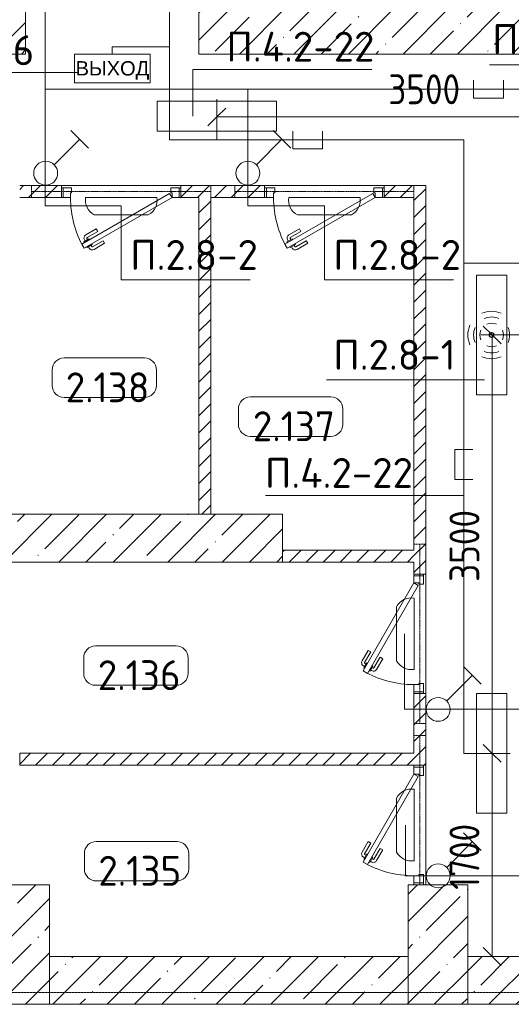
# Model space of a CAD drawing. Header units: millimetres. Extents: x -32229 to 288056, y -13689 to 125138.
# Tile 192 of 193: x 99755 to 103870, y -5350 to 2887. Entities that reach past the tile are written whole.
import ezdxf

# ---------------------------------------------------------------- set-up
doc = ezdxf.new("R2010")
doc.units = ezdxf.units.MM
doc.linetypes.add('3_ Штрих_ 1 х 1 мм', pattern=[2, 1, -1])
doc.linetypes.add('ADSK_Линия сетки', pattern=[25, 20, -2.5, 0, -2.5])
for name, color, linetype, lineweight in [('A-ANNO-DIMS', 7, 'Continuous', 9), ('A-ANNO-DIMS-200', 7, 'Continuous', 9), ('A-ANNO-NOTE', 7, 'Continuous', 18), ('A-AREA-IDEN', 7, 'Continuous', 9), ('A-DETL-THIN', 7, 'Continuous', 9), ('A-DOOR', 7, 'Continuous', 18), ('A-DOOR-FRAM', 7, 'Continuous', 9), ('A-FLOR', 7, 'Continuous', 18), ('A-WALL', 7, 'Continuous', 18), ('A-WALL-PATT', 7, 'Continuous', 40), ('G-ANNO-TEXT', 7, 'Continuous', 9), ('I-WALL', 7, 'Continuous', 18), ('S-BEAM', 7, 'Continuous', 18), ('S-COLS', 7, 'Continuous', 18), ('S-GRID', 7, 'Continuous', 9)]:
    doc.layers.add(name, color=color, linetype=linetype, lineweight=lineweight)
doc.layers.add('A-DETL', color=7, linetype='Continuous', lineweight=9, true_color=0x00a600)
doc.styles.add('Arial', font='arial.ttf', dxfattribs={"height": 120})
doc.styles.add('GOST Common_3', font='GOST_Common.ttf', dxfattribs={"width": 0.9, "height": 250})
doc.styles.add('GOST Common_4', font='GOST_Common.ttf', dxfattribs={"height": 250})
doc.styles.add('ISOCPEUR', font='isocpeur.ttf', dxfattribs={"height": 250})
doc.dimstyles.new('ГОСТ_2_5_мм2_1', dxfattribs={"dimscale": 304.8, "dimtxt": 251.428749, "dimasz": 0.492126, "dimexe": 0.492126, "dimexo": 0.656168, "dimgap": 0.098425, "dimtad": 1, "dimdec": 0, "dimdsep": 46, "dimtxsty": 'GOST Common_3', "dimblk1": 'OBLIQUE', "dimblk2": 'OBLIQUE', "dimsah": 1, "dimcen": 0.09, "dimazin": 2, "dimtfac": 1, "dimtdec": 4, "dimtix": 1, "dimtmove": 0, "dimatfit": 3, "dimfxl": 1, "dimtvp": 1, "dimtolj": 1, "dimtzin": 0, "dimarcsym": 2})
pattern_1 = [(45, (0, 0), (-70.71068, 70.71068), [])]
pattern_2 = [(45, (0, 0), (-228.0985, 228.0985), []), (45, (228.1, 0), (-228.0985, 228.0985), [403.225, -80.645, 6.706, -73.939])]

# ---------------------------------------------------------------- blocks, each defined once
blk = doc.blocks.new('АР_Дверь однопольная - 1000х2100h_850__Кладовая-4737870--02 ЭО')
at = {"layer": 'A-DOOR', "color": 253, "lineweight": 13, "true_color": 0xaaaaaa}
for p, q in [((-425, -50), (-405, -15.4)), ((311.1, -475), (-425, -50)), ((-405, -15.4), (331.1, -440.4)), ((331.1, -440.4), (311.1, -475))]:
    blk.add_line(p, q, dxfattribs=at)
at = {"layer": 'A-DOOR', "color": 253, "lineweight": 5, "true_color": 0xaaaaaa}
for p, q in [((196.4, -333.7), (208.9, -312.1)), ((208.9, -312.1), (297.7, -363.3)), ((151.4, -411.7), (138.9, -433.3)), ((151.4, -411.7), (240.2, -462.9)), ((196.4, -333.7), (285.2, -385)), ((270.2, -395.9), (266.2, -402.9)), ((313.5, -420.9), (270.2, -395.9)), ((281, -402.2), (287, -391.8)), ((302.6, -414.7), (308.7, -404.3)), ((138.9, -433.3), (227.7, -484.6)), ((242.2, -444.4), (246.2, -437.5)), ((285.5, -469.4), (242.2, -444.4)), ((253, -450.7), (247, -461.1)), ((274.6, -463.2), (268.6, -473.6)), ((289.5, -462.5), (285.5, -469.4)), ((309.5, -427.9), (313.5, -420.9))]:
    blk.add_line(p, q, dxfattribs=at)
for centre, radius, start, end in [((-425, -50), 850, 330, 0), ((282.7, -389.3), 4.99, 330, 60), ((282.7, -389.3), 30, 330, 60), ((242.7, -458.6), 30, 240, 330), ((242.7, -458.6), 4.99, 240, 330)]:
    blk.add_arc(centre, radius, start, end, dxfattribs=at)
at = {"layer": 'A-DOOR-FRAM', "color": 253, "lineweight": 13, "true_color": 0xaaaaaa}
for p, q in [((-485, 30), (-500, 30)), ((-485, -50), (-485, 30)), ((-485, 30), (-415, 30)), ((-415, 30), (-415, -10)), ((415, 30), (485, 30)), ((415, -10), (415, 30)), ((485, 30), (485, -50)), ((485, 30), (500, 30)), ((-485, -50), (-500, -50)), ((-425, -50), (-485, -50)), ((-425, -10), (-425, -50)), ((-415, -10), (-425, -10)), ((425, -10), (415, -10)), ((425, -50), (425, -10)), ((485, -50), (425, -50)), ((485, -50), (500, -50))]:
    blk.add_line(p, q, dxfattribs=at)
blk = doc.blocks.new('АР_Дверь однопольная - 1000х2100h_850__Кладовая-4627048--02 ЭО')
at = {"layer": 'A-DOOR', "color": 253, "lineweight": 13, "true_color": 0xaaaaaa}
for p, q in [((311.1, 475), (-425, 50)), ((-405, 15.4), (331.1, 440.4)), ((331.1, 440.4), (311.1, 475)), ((-425, 50), (-405, 15.4))]:
    blk.add_line(p, q, dxfattribs=at)
at = {"layer": 'A-DOOR', "color": 253, "lineweight": 5, "true_color": 0xaaaaaa}
for p, q in [((138.9, 433.3), (227.7, 484.6)), ((151.4, 411.7), (138.9, 433.3)), ((151.4, 411.7), (240.2, 462.9)), ((285.5, 469.4), (242.2, 444.4)), ((242.2, 444.4), (246.2, 437.5)), ((253, 450.7), (247, 461.1)), ((274.6, 463.2), (268.6, 473.6)), ((313.5, 420.9), (270.2, 395.9)), ((289.5, 462.5), (285.5, 469.4)), ((302.6, 414.7), (308.7, 404.3)), ((309.5, 427.9), (313.5, 420.9)), ((196.4, 333.7), (285.2, 385)), ((196.4, 333.7), (208.9, 312.1)), ((208.9, 312.1), (297.7, 363.3)), ((270.2, 395.9), (266.2, 402.9)), ((281, 402.2), (287, 391.8))]:
    blk.add_line(p, q, dxfattribs=at)
for centre, radius, start, end in [((242.7, 458.6), 30, 30, 120), ((242.7, 458.6), 4.99, 30, 120), ((-425, 50), 850, 360, 30), ((282.7, 389.3), 4.99, 300, 30), ((282.7, 389.3), 30, 300, 30)]:
    blk.add_arc(centre, radius, start, end, dxfattribs=at)
at = {"layer": 'A-DOOR-FRAM', "color": 253, "lineweight": 13, "true_color": 0xaaaaaa}
for p, q in [((-485, 50), (-500, 50)), ((-425, 50), (-485, 50)), ((-485, 50), (-485, -30)), ((-425, 10), (-425, 50)), ((-415, 10), (-425, 10)), ((-415, -30), (-415, 10)), ((425, 10), (415, 10)), ((415, 10), (415, -30)), ((485, 50), (425, 50)), ((425, 50), (425, 10)), ((485, -30), (485, 50)), ((485, 50), (500, 50)), ((-485, -30), (-500, -30)), ((-485, -30), (-415, -30)), ((415, -30), (485, -30)), ((485, -30), (500, -30))]:
    blk.add_line(p, q, dxfattribs=at)
blk = doc.blocks.new('АР_Дверь однопольная - 1000х2100h_850__Кладовая-4711580--02 ЭО')
at = {"layer": 'A-DOOR', "color": 253, "lineweight": 13, "true_color": 0xaaaaaa}
for p, q in [((-311.1, 475), (-331.1, 440.4)), ((-331.1, 440.4), (405, 15.4)), ((425, 50), (-311.1, 475)), ((405, 15.4), (425, 50))]:
    blk.add_line(p, q, dxfattribs=at)
at = {"layer": 'A-DOOR', "color": 253, "lineweight": 5, "true_color": 0xaaaaaa}
for p, q in [((-309.5, 427.9), (-313.5, 420.9)), ((-313.5, 420.9), (-270.2, 395.9)), ((-302.6, 414.7), (-308.7, 404.3)), ((-289.5, 462.5), (-285.5, 469.4)), ((-285.5, 469.4), (-242.2, 444.4)), ((-274.6, 463.2), (-268.6, 473.6)), ((-253, 450.7), (-247, 461.1)), ((-242.2, 444.4), (-246.2, 437.5)), ((-151.4, 411.7), (-240.2, 462.9)), ((-138.9, 433.3), (-227.7, 484.6)), ((-151.4, 411.7), (-138.9, 433.3)), ((-208.9, 312.1), (-297.7, 363.3)), ((-281, 402.2), (-287, 391.8)), ((-196.4, 333.7), (-285.2, 385)), ((-270.2, 395.9), (-266.2, 402.9)), ((-196.4, 333.7), (-208.9, 312.1))]:
    blk.add_line(p, q, dxfattribs=at)
for centre, radius, start, end in [((425, 50), 850, 150, 180), ((-242.7, 458.6), 30, 60, 150), ((-242.7, 458.6), 4.99, 60, 150), ((-282.7, 389.3), 30, 150, 240), ((-282.7, 389.3), 4.99, 150, 240)]:
    blk.add_arc(centre, radius, start, end, dxfattribs=at)
at = {"layer": 'A-DOOR-FRAM', "color": 253, "lineweight": 13, "true_color": 0xaaaaaa}
for p, q in [((-485, 50), (-500, 50)), ((-425, 50), (-485, 50)), ((-485, 50), (-485, -30)), ((-425, 10), (-425, 50)), ((-415, 10), (-425, 10)), ((-415, -30), (-415, 10)), ((425, 10), (415, 10)), ((415, 10), (415, -30)), ((485, 50), (425, 50)), ((425, 50), (425, 10)), ((485, -30), (485, 50)), ((485, 50), (500, 50)), ((-485, -30), (-500, -30)), ((-485, -30), (-415, -30)), ((415, -30), (485, -30)), ((485, -30), (500, -30))]:
    blk.add_line(p, q, dxfattribs=at)
blk = doc.blocks.new('АР_Перемычка - 100_Уx1_75x5__250-250-6683530--02 ЭО')
at = {"layer": 'S-BEAM', "color": 9, "linetype": '3_ Штрих_ 1 х 1 мм', "lineweight": 15, "true_color": 0xc4c4c4}
for p, q in [((-750, 50), (-750, -50)), ((750, 50), (750, -50)), ((-750, 0), (750, 0))]:
    blk.add_line(p, q, dxfattribs=at)
blk = doc.blocks.new('АР_Перемычка - 100_Уx1_75x5__Оп_250-0_125x80x5_-6370894--02 ЭО')
at = {"layer": 'S-BEAM', "color": 9, "linetype": '3_ Штрих_ 1 х 1 мм', "lineweight": 15, "true_color": 0xc4c4c4}
for p, q in [((-750, -50), (-750, 50)), ((-750, 0), (500, 0)), ((500, -50), (500, 50))]:
    blk.add_line(p, q, dxfattribs=at)
blk = doc.blocks.new('Наметкина 10_РД_АР_П_rvt-1--02 ЭО')
at = {"layer": 'A-WALL-PATT', "lineweight": 5, "true_color": 0xaaaaaa}
h = blk.add_hatch(dxfattribs=at)
h.set_pattern_fill('FP_3', color=253, style=0, pattern_type=2)
h.set_pattern_definition(pattern_2)
h.paths.add_polyline_path([(109705.3, 2600), (109805.3, 2600), (109805.3, 3000), (101255.3, 3000), (101255.3, 2600), (106242.8, 2600)])
h.paths.add_polyline_path([(99805.3, 2600), (99805.3, 3000), (96505.3, 3000), (96505.3, 2600), (98443.6, 2600)])
h = blk.add_hatch(dxfattribs=at)
h.set_pattern_fill('FP_2', color=253, style=0, pattern_type=2)
h.set_pattern_definition(pattern_1)
h.paths.add_polyline_path([(101105.3, 1400), (101805.3, 1400), (101805.3, 1500), (101105.3, 1500)])
h.paths.add_polyline_path([(102805.3, 1400), (103055.3, 1400), (103055.3, 1500), (102805.3, 1500)])
h.paths.add_polyline_path([(100105.3, 1400), (100105.3, 1500), (99755.3, 1500), (99755.3, 1400)])
h = blk.add_hatch(dxfattribs=at)
h.set_pattern_fill('FP_2', color=253, style=0, pattern_type=2)
h.set_pattern_definition(pattern_1)
h.paths.add_polyline_path([(103155.3, -3350), (103155.3, -2750), (103055.3, -2750), (103055.3, -3350)])
h.paths.add_polyline_path([(103055.3, -1750), (103155.3, -1750), (103155.3, 1500), (103055.3, 1500), (103055.3, -1650)])
h = blk.add_hatch(dxfattribs=at)
h.set_pattern_fill('FP_2', color=253, style=0, pattern_type=2)
h.set_pattern_definition(pattern_1)
h.paths.add_polyline_path([(101355.3, -1250), (101355.3, 1400), (101255.3, 1400), (101255.3, -1250)])
h = blk.add_hatch(dxfattribs=at)
h.set_pattern_fill('FP_2', color=253, style=0, pattern_type=2)
h.set_pattern_definition(pattern_1)
h.paths.add_polyline_path([(103055.3, -1650), (103055.3, -1550), (101955.3, -1550), (101955.3, -1650)])
h = blk.add_hatch(dxfattribs=at)
h.set_pattern_fill('FP_2', color=253, style=0, pattern_type=2)
h.set_pattern_definition(pattern_1)
h.paths.add_polyline_path([(103055.3, -3350), (103055.3, -3250), (99755.3, -3250), (99755.3, -3350), (101043.4, -3350)])
h = blk.add_hatch(dxfattribs=at)
h.set_pattern_fill('FP_3', color=253, style=0, pattern_type=2)
h.set_pattern_definition(pattern_2)
h.paths.add_polyline_path([(103005.3, -5350), (103005.3, -4950), (100005.3, -4950), (100005.3, -5350), (101043.4, -5350)])
h = blk.add_hatch(dxfattribs=at)
h.set_pattern_fill('FP_3', color=253, style=0, pattern_type=2)
h.set_pattern_definition(pattern_2)
h.paths.add_polyline_path([(107405.3, -5350), (107405.3, -4950), (103505.3, -4950), (103505.3, -5350), (106242.8, -5350)])
at = {"layer": 'S-COLS', "lineweight": 5, "true_color": 0xaaaaaa}
h = blk.add_hatch(dxfattribs=at)
h.set_pattern_fill('FP_3', color=253, style=0, pattern_type=2)
h.set_pattern_definition(pattern_2)
h.paths.add_polyline_path([(101955.3, -1650), (101955.3, -1250), (99555.3, -1250), (99555.3, -1650), (101043.4, -1650)])
h = blk.add_hatch(dxfattribs=at)
h.set_pattern_fill('FP_3', color=253, style=0, pattern_type=2)
h.set_pattern_definition(pattern_2)
h.paths.add_polyline_path([(100005.3, -5350), (100005.3, -4350), (99505.3, -4350), (99505.3, -5350)])
h = blk.add_hatch(dxfattribs=at)
h.set_pattern_fill('FP_3', color=253, style=0, pattern_type=2)
h.set_pattern_definition(pattern_2)
h.paths.add_polyline_path([(103505.3, -5350), (103505.3, -4350), (103005.3, -4350), (103005.3, -5350)])
at = {"layer": 'A-FLOR', "color": 253, "lineweight": 13, "true_color": 0xaaaaaa}
for p, q in [((100105.3, 1500), (101105.3, 1500)), ((101105.3, 1500), (100105.3, 1500)), ((101805.3, 1500), (102805.3, 1500)), ((102805.3, 1500), (101805.3, 1500)), ((103155.3, -1750), (103155.3, -2750)), ((103155.3, -2750), (103155.3, -1750)), ((103155.3, -3350), (103155.3, -4350)), ((103155.3, -4350), (103155.3, -3350))]:
    blk.add_line(p, q, dxfattribs=at)
at = {"layer": 'A-WALL', "color": 253, "lineweight": 13, "true_color": 0xaaaaaa}
for p, q in [((99805.3, 2600), (99805.3, 3000)), ((101255.3, 3000), (101255.3, 2600)), ((96505.3, 2600), (99805.3, 2600)), ((101255.3, 2600), (104965.3, 2600)), ((103005.3, -4950), (100005.3, -4950)), ((100005.3, -4950), (100005.3, -5350)), ((103005.3, -5350), (103005.3, -4950)), ((107405.3, -4950), (103505.3, -4950)), ((103505.3, -4950), (103505.3, -5350)), ((100005.3, -5350), (103005.3, -5350)), ((103505.3, -5350), (107405.3, -5350))]:
    blk.add_line(p, q, dxfattribs=at)
at = {"layer": 'A-WALL', "color": 253, "lineweight": 15, "true_color": 0xaaaaaa}
blk.add_line((99755.3, -3250), (99755.3, -3350), dxfattribs=at)
at = {"layer": 'I-WALL', "color": 253, "lineweight": 13, "true_color": 0xaaaaaa}
for p, q in [((100105.3, 1500), (99755.3, 1500)), ((100105.3, 1400), (100105.3, 1500)), ((101805.3, 1500), (101105.3, 1500)), ((101105.3, 1500), (101105.3, 1400)), ((101805.3, 1400), (101805.3, 1500)), ((103055.3, 1500), (102805.3, 1500)), ((102805.3, 1500), (102805.3, 1400)), ((103155.3, 1500), (103055.3, 1500)), ((103155.3, -1750), (103155.3, 1500)), ((99755.3, 1400), (100105.3, 1400)), ((101105.3, 1400), (101255.3, 1400)), ((101255.3, 1400), (101255.3, -1250)), ((101355.3, 1400), (101805.3, 1400)), ((101355.3, -1250), (101355.3, 1400)), ((102805.3, 1400), (103055.3, 1400)), ((103055.3, 1400), (103055.3, -1550)), ((101255.3, -1250), (101355.3, -1250)), ((103055.3, -1550), (101955.3, -1550)), ((101955.3, -1550), (101955.3, -1650)), ((101955.3, -1650), (103055.3, -1650)), ((103055.3, -1650), (103055.3, -1750)), ((103055.3, -1750), (103155.3, -1750)), ((103055.3, -2750), (103055.3, -3250)), ((103155.3, -2750), (103055.3, -2750)), ((103155.3, -3350), (103155.3, -2750)), ((103055.3, -3250), (99755.3, -3250)), ((99755.3, -3350), (103055.3, -3350)), ((103055.3, -3350), (103155.3, -3350))]:
    blk.add_line(p, q, dxfattribs=at)
at = {"layer": 'S-COLS', "color": 253, "lineweight": 15, "true_color": 0xaaaaaa}
for p, q in [((101955.3, -1250), (99555.3, -1250)), ((101955.3, -1650), (101955.3, -1250)), ((99555.3, -1650), (101955.3, -1650)), ((100005.3, -4350), (99505.3, -4350)), ((100005.3, -5350), (100005.3, -4350)), ((103505.3, -4350), (103005.3, -4350)), ((103005.3, -4350), (103005.3, -5350)), ((103505.3, -5350), (103505.3, -4350)), ((99505.3, -5350), (100005.3, -5350)), ((103005.3, -5350), (103505.3, -5350))]:
    blk.add_line(p, q, dxfattribs=at)
at = {"layer": 'A-DOOR', "color": 253, "lineweight": 13, "true_color": 0xaaaaaa}
for name, p, rotation in [('АР_Дверь однопольная - 1000х2100h_850__Кладовая-4627048--02 ЭО', (100605.3, 1450), 180), ('АР_Дверь однопольная - 1000х2100h_850__Кладовая-4627048--02 ЭО', (102305.3, 1450), 180), ('АР_Дверь однопольная - 1000х2100h_850__Кладовая-4711580--02 ЭО', (103105.3, -2250), 90), ('АР_Дверь однопольная - 1000х2100h_850__Кладовая-4737870--02 ЭО', (103105.3, -3850), 270)]:
    blk.add_blockref(name, p, dxfattribs=dict(at, rotation=rotation))
at = {"layer": 'S-BEAM', "color": 253, "lineweight": 13, "true_color": 0xaaaaaa}
for name, p, rotation in [('АР_Перемычка - 100_Уx1_75x5__250-250-6683530--02 ЭО', (100605.3, 1450), 180), ('АР_Перемычка - 100_Уx1_75x5__250-250-6683530--02 ЭО', (102305.3, 1450), 180), ('АР_Перемычка - 100_Уx1_75x5__250-250-6683530--02 ЭО', (103105.3, -2250), 90), ('АР_Перемычка - 100_Уx1_75x5__Оп_250-0_125x80x5_-6370894--02 ЭО', (103105.3, -3850), 270)]:
    blk.add_blockref(name, p, dxfattribs=dict(at, rotation=rotation))
blk = doc.blocks.new('Марка помещения 2 - Марка помещения 2-1605974--02 ЭО')
at = {"layer": 'A-AREA-IDEN', "color": 253, "true_color": 0xaaaaaa}
for p, q in [((-1.797, 0.841), (1.569, 0.841)), ((-2.297, -0.309), (-2.297, 0.341)), ((2.069, 0.341), (2.069, -0.309)), ((1.569, -0.809), (-1.797, -0.809))]:
    blk.add_line(p, q, dxfattribs=at)
for centre, start, end in [((-1.797, 0.341), 90, 180), ((1.569, 0.341), 0, 90), ((-1.797, -0.309), 180, 270), ((1.569, -0.309), 270, 360)]:
    blk.add_arc(centre, 0.5, start, end, dxfattribs=at)
blk = doc.blocks.new('DIMBLOCK279--02 ЭО')
at = {"layer": 'A-ANNO-DIMS-200'}
for p, q in [((101405.3, 1979.6), (101405.3, 2223.5)), ((101405.3, 2073.5), (101480.3, 2148.5)), ((104905.6, 1979.6), (104905.6, 2223.5)), ((104905.6, 2073.5), (104980.6, 2148.5)), ((101405.3, 2073.5), (101330.3, 1998.5)), ((101405.3, 2073.5), (104905.6, 2073.5)), ((101405.3, 2073.5), (101405.3, 1979.6)), ((104905.6, 2073.5), (104830.6, 1998.5)), ((104905.6, 2073.5), (104905.6, 1979.6))]:
    blk.add_line(p, q, dxfattribs=at)
at = {"layer": 'A-ANNO-DIMS-200', "color": 0, "insert": (102840.1, 2430.2), "char_height": 250, "width": 756.843, "attachment_point": 1, "line_spacing_factor": 1.022761, "style": 'GOST Common_3'}
blk.add_mtext('3500', dxfattribs=at)
blk = doc.blocks.new('_Oblique')
at = {"color": 0, "linetype": 'ByBlock', "lineweight": -2}
blk.add_line((-0.5, -0.5), (0.5, 0.5), dxfattribs=at)
blk = doc.blocks.new('DIMBLOCK290--02 ЭО')
at = {"layer": 'A-ANNO-DIMS-200'}
for p, q in [((103615.3, 249.6), (103859.2, 249.6)), ((103709.2, 249.6), (103615.3, 249.6)), ((103709.2, 249.6), (103634.2, 324.6)), ((103709.2, 249.6), (103709.2, -3250.4)), ((103709.2, 249.6), (103784.2, 174.6)), ((103709.2, -3250.4), (103634.2, -3175.4)), ((103615.3, -3250.4), (103859.2, -3250.4)), ((103709.2, -3250.4), (103615.3, -3250.4)), ((103709.2, -3250.4), (103784.2, -3325.4))]:
    blk.add_line(p, q, dxfattribs=at)
at = {"layer": 'A-ANNO-DIMS-200', "color": 0, "insert": (103352.5, -1815.7), "char_height": 250, "width": 756.843, "attachment_point": 1, "rotation": 90, "line_spacing_factor": 1.022761, "style": 'GOST Common_3'}
blk.add_mtext('3500', dxfattribs=at)
blk = doc.blocks.new('DIMBLOCK291--02 ЭО')
at = {"layer": 'A-ANNO-DIMS-200'}
for p, q in [((103709.2, -3250.4), (103634.2, -3175.4)), ((103615.3, -3250.4), (103859.2, -3250.4)), ((103709.2, -3250.4), (103615.3, -3250.4)), ((103709.2, -3250.4), (103709.2, -4950)), ((103709.2, -3250.4), (103784.2, -3325.4)), ((103709.2, -4950), (103634.2, -4875)), ((103615.3, -4950), (103859.2, -4950)), ((103709.2, -4950), (103615.3, -4950)), ((103709.2, -4950), (103784.2, -5025))]:
    blk.add_line(p, q, dxfattribs=at)
at = {"layer": 'A-ANNO-DIMS-200', "color": 0, "insert": (103352.5, -4392.1), "char_height": 250, "width": 700.591, "attachment_point": 1, "rotation": 90, "line_spacing_factor": 1.022761, "style": 'GOST Common_3'}
blk.add_mtext('1700', dxfattribs=at)

msp = doc.modelspace()

# ---------------------------------------------------------------- linework, layer by layer
at = {"layer": 'A-ANNO-NOTE', "color": 1, "lineweight": 9, "true_color": 0xff0000}
for p, q in [((100214.3, 2598.3), (100846.4, 2598.3)), ((100214.3, 2358.3), (100214.3, 2598.3)), ((100214.7, 2358.3), (100214.7, 2598)), ((100845.9, 2598), (100214.7, 2598)), ((100845.9, 2598), (100845.9, 2358.3)), ((100846.4, 2598.3), (100846.4, 2358.3)), ((100846.4, 2358.3), (100214.3, 2358.3)), ((100845.9, 2358.3), (100214.7, 2358.3)), ((100905.3, 1953.7), (100905.3, 2206.4)), ((100905.3, 2206.4), (101905.3, 2206.4)), ((101905.3, 2206.4), (101905.3, 1953.7)), ((101905.3, 1953.7), (100905.3, 1953.7)), ((103578.2, -3750.4), (103578.2, -2750.4)), ((103578.2, -2750.4), (103830.9, -2750.4)), ((103830.9, -2750.4), (103830.9, -3750.4)), ((103830.9, -3750.4), (103578.2, -3750.4))]:
    msp.add_line(p, q, dxfattribs=at)
at = {"layer": 'A-ANNO-NOTE', "color": 5, "lineweight": 9, "true_color": 0x0000ff}
for p, q in [((100183.4, 1961.7), (100331.6, 1813.5)), ((101876, 1961.7), (102024.2, 1813.5)), ((100043.4, 1673.5), (100257.5, 1887.6)), ((101736, 1673.5), (101950.1, 1887.6)), ((100306.7, 1400.9), (100903.9, 1400.9)), ((102006.7, 1400.9), (102603.9, 1400.9)), ((100831.2, 1253.5), (100379.4, 1253.5)), ((102531.2, 1253.5), (102079.4, 1253.5)), ((103578.2, -250.4), (103578.2, 749.6)), ((103578.2, 749.6), (103830.9, 749.6)), ((103830.9, 749.6), (103830.9, -250.4)), ((103830.9, -250.4), (103578.2, -250.4)), ((103056.1, -1951.4), (103056.1, -2548.6)), ((102908.8, -2475.9), (102908.8, -2024.1)), ((103468.8, -2523.7), (103617, -2671.9)), ((103328.8, -2811.9), (103542.9, -2597.8)), ((102908.8, -4075.9), (102908.8, -3624.1)), ((103056.1, -3551.4), (103056.1, -4148.6)), ((103468.8, -3916.1), (103617, -4064.3)), ((103328.8, -4204.3), (103542.9, -3990.2))]:
    msp.add_line(p, q, dxfattribs=at)
for centre, radius in [((99972.7, 1602.8), 100), ((101665.3, 1602.8), 100), ((103703.8, 249.6), 20), ((103704.7, 250.5), 20), ((103704.7, 248.7), 20), ((103705.6, 249.6), 20), ((103258.1, -2882.6), 100), ((103258.1, -4275), 100)]:
    msp.add_circle(centre, radius, dxfattribs=at)
for centre, radius, start, end in [((100447.7, 1378.8), 142.7, 171.09008, 241.42088), ((100762.9, 1378.8), 142.7, 298.57912, 8.90992), ((102147.7, 1378.8), 142.7, 171.09008, 241.42088), ((102462.9, 1378.8), 142.7, 298.57912, 8.90992), ((103704.7, 248.7), 199.6, 66, 114), ((103705.6, 249.6), 199.6, 156, 204), ((103704.7, 248.7), 151.5, 66, 114), ((103704.7, 248.7), 99.8, 66, 114), ((103705.6, 249.6), 151.5, 156, 204), ((103705.6, 249.6), 99.8, 156, 204), ((103703.8, 249.6), 99.8, 336, 24), ((103703.8, 249.6), 151.5, 336, 24), ((103704.7, 250.5), 151.5, 246, 294), ((103704.7, 250.5), 99.8, 246, 294), ((103704.7, 250.5), 199.6, 246, 294), ((103034, -2092.4), 142.7, 81.09008, 151.42088), ((103034, -2407.6), 142.7, 208.57912, 278.90992), ((103034, -3692.4), 142.7, 81.09008, 151.42088), ((103034, -4007.6), 142.7, 208.57912, 278.90992)]:
    msp.add_arc(centre, radius, start, end, dxfattribs=at)
at = {"layer": 'A-DETL', "color": 1, "true_color": 0xff0000}
for p, q in [((101007.7, 1882), (101007.7, 8405.9)), ((100530.3, 2600), (100530.3, 2660)), ((100530.3, 2660), (101007.7, 2660)), ((101405.3, 2073.5), (101405.3, 1882)), ((102040.4, 1956), (102040.4, 1806)), ((102290.4, 1806), (102290.4, 1956)), ((103473.1, 1882), (101007.7, 1882)), ((103473.1, -3250.4), (103473.1, 1882)), ((102040.4, 1806), (102290.4, 1806)), ((104395.3, 850), (103473.1, 850)), ((103548.1, -709.3), (103398.1, -709.3)), ((103398.1, -709.3), (103398.1, -959.3)), ((103398.1, -959.3), (103548.1, -959.3)), ((103709.2, -3250.4), (103473.1, -3250.4))]:
    msp.add_line(p, q, dxfattribs=at)
at = {"layer": 'A-DETL', "color": 5, "true_color": 0x0000ff}
for p, q in [((99967.7, 1330), (99967.7, 7950.1)), ((103553.1, 2380.9), (103553.1, 2230.9)), ((103803.1, 2230.9), (103803.1, 2380.9)), ((108775.3, 2305.9), (99967.7, 2305.9)), ((101665.3, 1330), (101665.3, 2305.9)), ((103553.1, 2230.9), (103803.1, 2230.9)), ((100605.3, 1330), (99967.7, 1330)), ((102305.3, 1330), (101665.3, 1330)), ((103709.2, 249.6), (103955.3, 249.6)), ((102975.3, -2880.4), (102975.3, -2250)), ((104425.3, -2880.4), (102975.3, -2880.4)), ((102985.3, -3850), (102985.3, -4275)), ((102985.3, -4275), (103955.3, -4275))]:
    msp.add_line(p, q, dxfattribs=at)
at = {"layer": 'A-DETL-THIN'}
for p, q in [((102701.6, 2472), (101205, 2472)), ((101205, 2472), (101205, 2080)), ((103688.1, 2510), (104848.1, 2510)), ((100245.8, 2446.3), (98805.8, 2446.3)), ((100605.3, 709.9), (100605.3, 1330)), ((102305.3, 709.9), (102305.3, 1330)), ((100605.3, 709.9), (101685.3, 709.9)), ((102305.3, 709.9), (103385.3, 709.9)), ((102324.4, -125.5), (103644.4, -125.5)), ((103473.1, -1093.9), (101813.1, -1093.9))]:
    msp.add_line(p, q, dxfattribs=at)
at = {"layer": 'S-GRID', "color": 253, "linetype": 'ADSK_Линия сетки', "true_color": 0xaaaaaa}
msp.add_line((129781.2, -5250), (-30593.4, -5250), dxfattribs=at)

# ---------------------------------------------------------------- block references
at = {"lineweight": 5}
msp.add_blockref('Наметкина 10_РД_АР_П_rvt-1--02 ЭО', (0, 0), dxfattribs=at)
at = {"layer": 'A-AREA-IDEN', "color": 253, "true_color": 0xaaaaaa, "xscale": 199.9999999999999, "yscale": 199.9999999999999, "zscale": 199.9999999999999}
for p in [(100486, -111), (102045.3, -436.7), (100750.5, -2519.2), (100756, -4155.9)]:
    msp.add_blockref('Марка помещения 2 - Марка помещения 2-1605974--02 ЭО', p, dxfattribs=at)

# ---------------------------------------------------------------- texts
at = {"layer": 'A-ANNO-NOTE', "color": 1, "lineweight": 9, "true_color": 0xff0000, "insert": (100531.4, 2463.2), "char_height": 120, "width": 648, "attachment_point": 5, "line_spacing_factor": 0.936439, "style": 'Arial'}
msp.add_mtext('\\pt20.0004,39.9996,60,80.0004,99.9996,120,140.0004,159.9996,180,200.0004,219.9996,240,260.0004,279.9996,300,320.0004,339.9996,360,380.0004,399.9996,420,440.0004,459.9996,480,500.0004,519.9996,540,560.0004,579.9996,600,620.0004,639.9996;ВЫХОД', dxfattribs=at)
at = {"layer": 'A-AREA-IDEN', "color": 253, "true_color": 0xaaaaaa, "char_height": 250, "width": 780, "attachment_point": 5, "line_spacing_factor": 1.022766, "style": 'GOST Common_4'}
for s, insert in [('\\pt100,200,300,400,500,600,700,800,900,1000,1100,1200,1300,1400,1500,1600,1700,1800,1900,2000,2100,2200,2300,2400,2500,2600,2700,2800,2900,3000,3100,3200;2.138', (100490.5, -188.5)), ('\\pt100,200,300,400,500,600,700,800,900,1000,1100,1200,1300,1400,1500,1600,1700,1800,1900,2000,2100,2200,2300,2400,2500,2600,2700,2800,2900,3000,3100,3200;2.137', (102049.8, -514.1)), ('\\pt100,200,300,400,500,600,700,800,900,1000,1100,1200,1300,1400,1500,1600,1700,1800,1900,2000,2100,2200,2300,2400,2500,2600,2700,2800,2900,3000,3100,3200;2.136', (100755, -2596.7)), ('\\pt100,200,300,400,500,600,700,800,900,1000,1100,1200,1300,1400,1500,1600,1700,1800,1900,2000,2100,2200,2300,2400,2500,2600,2700,2800,2900,3000,3100,3200;2.135', (100760.5, -4233.3))]:
    msp.add_mtext(s, dxfattribs=dict(at, insert=insert))
at = {"layer": 'G-ANNO-TEXT', "char_height": 250, "attachment_point": 1, "line_spacing_factor": 1.139951, "style": 'ISOCPEUR'}
for s, insert, width in [('\\pt600,1200,1800,2400,3000,3600,4200,4800,5400,6000,6600,7200,7800,8400,9000,9600,10200,10800,11400,12000,12600,13200,13800,14400,15000,15600,16200,16800,17400,18000,18600,19200;П.4.2-5', (103709.6, 2850.3), 1096.86), ('\\pt600,1200,1800,2400,3000,3600,4200,4800,5400,6000,6600,7200,7800,8400,9000,9600,10200,10800,11400,12000,12600,13200,13800,14400,15000,15600,16200,16800,17400,18000,18600,19200;П.4.2-6', (98798.7, 2756.7), 1096.86), ('\\pt600,1200,1800,2400,3000,3600,4200,4800,5400,6000,6600,7200,7800,8400,9000,9600,10200,10800,11400,12000,12600,13200,13800,14400,15000,15600,16200,16800,17400,18000,18600,19200;П.4.2-22', (101485, 2786.7), 1270.58), ('\\pt600,1200,1800,2400,3000,3600,4200,4800,5400,6000,6600,7200,7800,8400,9000,9600,10200,10800,11400,12000,12600,13200,13800,14400,15000,15600,16200,16800,17400,18000,18600,19200;П.2.8-2', (100679.9, 1044.5), 1068.58), ('\\pt600,1200,1800,2400,3000,3600,4200,4800,5400,6000,6600,7200,7800,8400,9000,9600,10200,10800,11400,12000,12600,13200,13800,14400,15000,15600,16200,16800,17400,18000,18600,19200;П.2.8-2', (102379.9, 1044.5), 1068.58), ('\\pt600,1200,1800,2400,3000,3600,4200,4800,5400,6000,6600,7200,7800,8400,9000,9600,10200,10800,11400,12000,12600,13200,13800,14400,15000,15600,16200,16800,17400,18000,18600,19200;П.2.8-1', (102379.9, 209.1), 1016.06), ('\\pt600,1200,1800,2400,3000,3600,4200,4800,5400,6000,6600,7200,7800,8400,9000,9600,10200,10800,11400,12000,12600,13200,13800,14400,15000,15600,16200,16800,17400,18000,18600,19200;П.4.2-22', (101807.5, -779.3), 1270.58)]:
    msp.add_mtext(s, dxfattribs=dict(at, insert=insert, width=width))

# ---------------------------------------------------------------- dimensions: what is measured, and where the dimension line sits
at = {"layer": 'A-ANNO-DIMS'}
dim = msp.add_linear_dim(base=(104905.6, 2073.5), p1=(101405.3, 2179.6), p2=(104905.6, 2179.6), dimstyle='ГОСТ_2_5_мм2_1', override={"dimpost": '<>', "dimfxl": 3500.300433}, dxfattribs=at)
dim.commit()
dim.dimension.update_dxf_attribs({"geometry": 'DIMBLOCK279--02 ЭО', "text_midpoint": (103155.4, 2228.5)})
for base, p1, p2, override, picture, middle in [((103709.2, -3250.4), (103815.3, 249.6), (103815.3, -3250.4), {"dimpost": '<>', "dimfxl": 3500}, 'DIMBLOCK290--02 ЭО', (103554.2, -1500.4)), ((103709.2, -4950), (103815.3, -3250.4), (103815.3, -4950), {"dimpost": '<>', "dimfxl": 1699.603253}, 'DIMBLOCK291--02 ЭО', (103554.2, -4100.2))]:
    dim = msp.add_linear_dim(base=base, p1=p1, p2=p2, angle=90, dimstyle='ГОСТ_2_5_мм2_1', override=override, dxfattribs=at)
    dim.commit()
    dim.dimension.update_dxf_attribs({"geometry": picture, "text_midpoint": middle})

doc.saveas('drawing.dxf')
